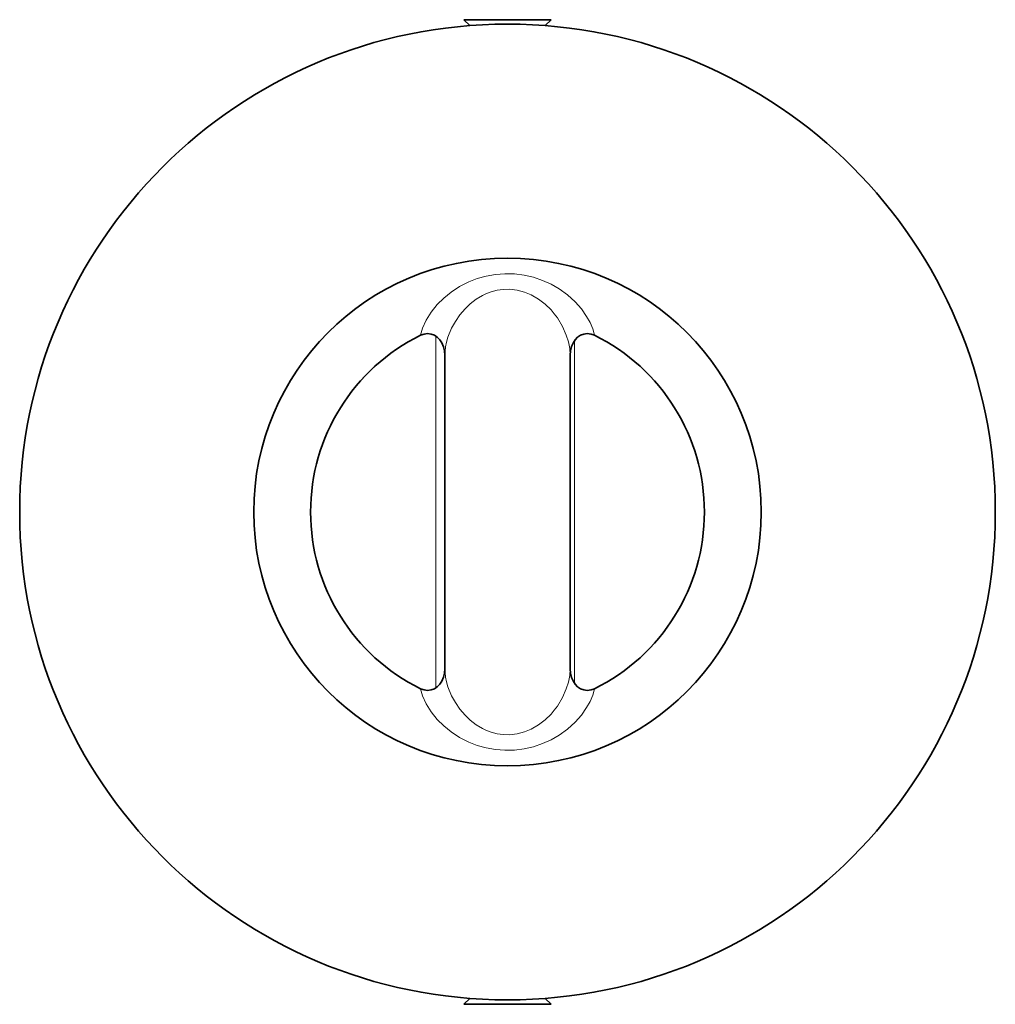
# Model space of a CAD drawing. Extents: x 123 to 988, y 25 to 825.
# Tile 3 of 4: x 438 to 656, y 588 to 808. Entities that reach past the tile are written whole.
import ezdxf

# ---------------------------------------------------------------- set-up
doc = ezdxf.new("R2010")
doc.units = 0

msp = doc.modelspace()

# ---------------------------------------------------------------- linework, layer by layer
at = {"color": 7, "lineweight": 35, "ltscale": 0.179997}
for p, q in [((551.338135, 808.458374), (536.938355, 808.458374)), ((542.005371, 588.464966), (556.405151, 588.464966))]:
    msp.add_line(p, q, dxfattribs=at)
at = {"color": 7, "lineweight": 35, "ltscale": 0.023365}
for p, q in [((538.260131, 807.136718), (536.938355, 808.458374)), ((538.260131, 807.136718), (536.938355, 808.458374)), ((555.083375, 807.136718), (556.405151, 808.458374)), ((555.083375, 807.136718), (556.405151, 808.458374))]:
    msp.add_line(p, q, dxfattribs=at)
at = {"color": 7, "lineweight": 35, "ltscale": 0.063338}
for p, q in [((556.405151, 808.458374), (551.338135, 808.458374)), ((536.938355, 588.464966), (542.005371, 588.464966))]:
    msp.add_line(p, q, dxfattribs=at)
at = {"color": 7, "lineweight": 13}
for p, q in [((530.671753, 659.17517), (530.671753, 737.748168)), ((561.671753, 736.77063), (561.671753, 660.15271))]:
    msp.add_line(p, q, dxfattribs=at)
at = {"color": 7, "lineweight": 35}
for p, q in [((532.671753, 663.434814), (532.671753, 733.488526)), ((532.671753, 733.488526), (532.671753, 663.434814)), ((560.671753, 663.434814), (560.671753, 733.488526)), ((560.671753, 663.434814), (560.671753, 733.488526))]:
    msp.add_line(p, q, dxfattribs=at)
at = {"color": 7, "lineweight": 13, "ltscale": 0.001236}
msp.add_line((525.812745, 591.476318), (525.909791, 591.457276), dxfattribs=at)
at = {"color": 7, "lineweight": 35, "ltscale": 0.000176}
msp.add_line((525.909913, 591.457276), (525.896119, 591.45996), dxfattribs=at)
at = {"color": 7, "lineweight": 35, "ltscale": 0.023366}
msp.add_line((538.260131, 589.786744), (536.938355, 588.464966), dxfattribs=at)
at = {"color": 7, "lineweight": 35, "ltscale": 0.023367}
msp.add_line((555.083253, 589.786744), (556.405151, 588.464966), dxfattribs=at)
at = {"color": 7, "lineweight": 13, "ltscale": 0.002731}
msp.add_line((567.433715, 591.457276), (567.647949, 591.5), dxfattribs=at)
at = {"color": 7, "lineweight": 13}
for points in [[(566.088989, 737.945434), (565.703003, 739.354248), (565.119019, 740.77002), (564.350953, 742.175538), (563.185059, 743.843506), (561.769653, 745.445434), (560.108887, 746.950684), (558.206665, 748.32373), (556.439697, 749.339234), (554.518433, 750.207764), (552.456909, 750.90149), (550.399169, 751.371582), (548.271119, 751.639282), (546.110839, 751.691894), (543.974609, 751.52832), (541.890869, 751.157592), (539.893555, 750.596314), (538.008545, 749.866334), (535.938599, 748.8125), (534.069091, 747.593018), (532.408447, 746.24353), (530.960327, 744.7948), (529.598023, 743.092896), (528.509033, 741.33191), (527.707763, 739.544434), (527.254517, 737.945434)], [(560.671753, 733.488526), (560.568603, 734.963746), (560.273925, 736.472412), (559.803955, 737.989868), (558.944581, 739.94336), (557.808593, 741.83789), (557.135987, 742.748292), (556.391845, 743.624878), (555.096801, 744.895874), (553.623413, 746.031128), (551.976319, 746.983398), (550.449829, 747.610108), (548.829835, 748.033326), (547.150391, 748.225342), (545.734131, 748.197266), (544.337281, 747.998902), (542.985107, 747.640502), (542.012207, 747.27649), (541.081665, 746.839844), (539.650269, 745.983764), (538.353393, 744.988404), (537.194213, 743.885742), (536.018677, 742.505126), (535.019775, 741.04541), (534.193847, 739.533082), (533.372315, 737.5094), (533.061401, 736.440308), (532.837525, 735.37561), (532.714233, 734.423218), (532.671753, 733.488526)], [(560.671753, 663.434814), (560.568603, 661.959716), (560.273925, 660.450928), (559.803955, 658.933472), (558.944581, 656.97998), (557.808715, 655.08545), (557.135987, 654.17517), (556.391967, 653.298462), (555.096801, 652.027466), (553.623413, 650.892212), (551.976319, 649.939942), (550.449951, 649.313232), (548.829957, 648.890014), (547.150513, 648.697998), (545.734131, 648.726074), (544.337403, 648.924438), (542.985229, 649.282836), (542.012329, 649.64685), (541.081665, 650.083496), (539.650269, 650.939576), (538.353393, 651.934936), (537.194213, 653.037598), (536.018677, 654.418212), (535.019775, 655.87793), (534.193847, 657.390258), (533.372315, 659.41394), (533.061401, 660.483032), (532.837525, 661.54773), (532.714233, 662.500122), (532.671753, 663.434814)], [(566.088989, 658.977906), (565.703003, 657.569092), (565.119019, 656.15332), (564.350953, 654.747802), (563.185059, 653.079834), (561.769653, 651.477906), (560.108887, 649.972656), (558.206665, 648.599488), (556.439697, 647.584106), (554.518433, 646.715576), (552.456909, 646.02185), (550.399169, 645.551758), (548.271119, 645.284058), (546.110717, 645.231446), (543.974609, 645.39502), (541.890869, 645.765748), (539.893433, 646.327026), (538.008545, 647.057006), (535.938477, 648.11084), (534.068969, 649.330322), (532.408325, 650.67981), (530.960327, 652.12854), (529.598023, 653.830444), (528.509033, 655.59143), (527.707763, 657.378906), (527.254517, 658.977906)]]:
    msp.add_lwpolyline(points, dxfattribs=at)
at = {"color": 7, "lineweight": 35}
for points in [[(527.254517, 737.945434), (528.034913, 738.227294), (528.817627, 738.320068), (529.612427, 738.222656), (530.347291, 737.941894), (530.980713, 737.516724), (531.565795, 736.911132), (532.005493, 736.23706), (532.373779, 735.375366), (532.590821, 734.484986), (532.671753, 733.488526)], [(566.088989, 737.945434), (565.330567, 738.222046), (564.507935, 738.320068), (563.733887, 738.223388), (563.009277, 737.94873), (562.339721, 737.497314), (561.802491, 736.94226), (561.317749, 736.199218), (560.982055, 735.412354), (560.748657, 734.460328), (560.671753, 733.488526)], [(527.254517, 658.977906), (528.034913, 658.696044), (528.817627, 658.603272), (529.612427, 658.700684), (530.347291, 658.981446), (530.980713, 659.406616), (531.565795, 660.012208), (532.005493, 660.68628), (532.373779, 661.547974), (532.590821, 662.438354), (532.671753, 663.434814)], [(566.088989, 658.977906), (565.330567, 658.701294), (564.507935, 658.603272), (563.733887, 658.699952), (563.009277, 658.97461), (562.339721, 659.426026), (561.802491, 659.98108), (561.317749, 660.724122), (560.982055, 661.510986), (560.748657, 662.463012), (560.671753, 663.434814)]]:
    msp.add_lwpolyline(points, dxfattribs=at)
for radius in [109, 56.701706]:
    msp.add_circle((546.671753, 698.46167), radius, dxfattribs=at)
at = {"color": 7, "lineweight": 13}
msp.add_arc((546.671753, 698.46167), 44, 116.149662, 208.647885, dxfattribs=at)
at = {"color": 7, "lineweight": 35}
for start, end in [(116.186927, 243.813073), (296.186929, 63.813071)]:
    msp.add_arc((546.671753, 698.46167), 44, start, end, dxfattribs=at)

doc.saveas('drawing.dxf')
